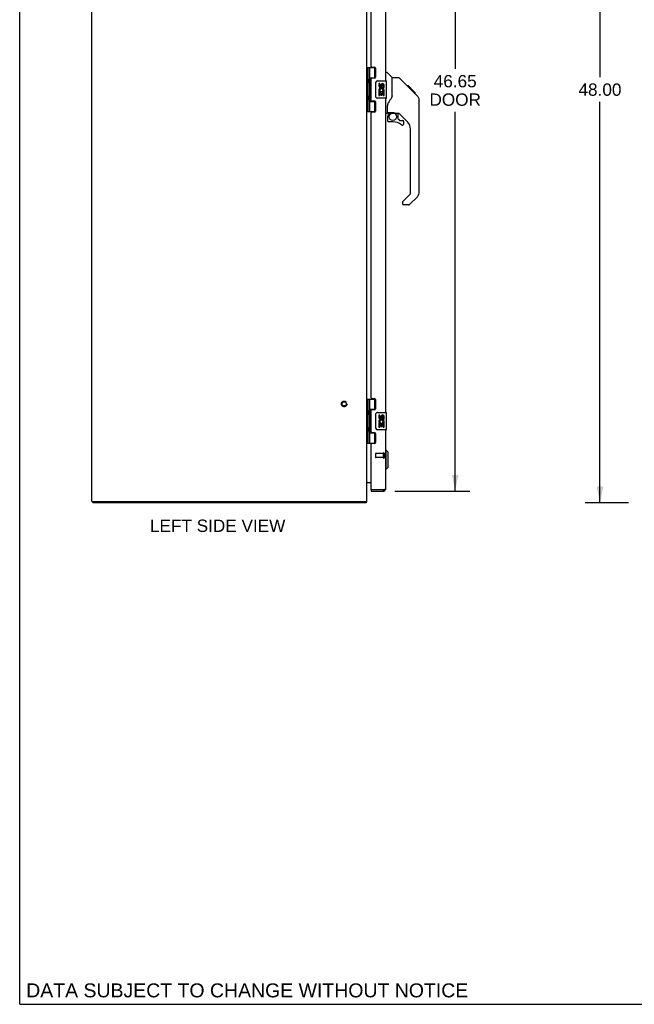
# Model space of a CAD drawing. Header units: inches. Extents: x 0 to 162, y 0 to 105.
# Tile 1 of 10: x 0 to 36, y 0 to 57. Entities that reach past the tile are written whole.
import ezdxf

# ---------------------------------------------------------------- set-up
doc = ezdxf.new("R2010")
doc.units = ezdxf.units.IN
doc.header["$LTSCALE"] = 8.904762
doc.header["$MEASUREMENT"] = 0
doc.linetypes.add('HIDDEN', pattern=[0.2, 0.1, -0.1])
doc.layers.get('0').update_dxf_attribs({"linetype": 'CONTINUOUS'})
for name, color, linetype in [('02___PRT_ALL_AXES', 7, 'CONTINUOUS'), ('DEFAULT_2', 8, 'HIDDEN'), ('DIMENSIONS', 7, 'CONTINUOUS')]:
    doc.layers.add(name, color=color, linetype=linetype)
doc.styles.get("Standard").update_dxf_attribs({"font": 'arial.ttf'})
doc.dimstyles.new('DIMSTYLE_1', dxfattribs={"dimtxt": 0.714286, "dimasz": 0.952381, "dimexe": 0.09, "dimexo": 0.07, "dimgap": 0.0375, "dimtad": 0, "dimtih": 1, "dimtoh": 1, "dimzin": 4, "dimdsep": 46, "dimtxsty": 'Standard', "dimblk": '_FILLED', "dimblk1": '_FILLED', "dimblk2": '_FILLED', "dimcen": 0.09, "dimazin": 1, "dimtfac": 1, "dimtofl": 0, "dimtmove": 0, "dimatfit": 3, "dimldrblk": '_FILLED', "dimfxl": 0, "dimtolj": 1, "dimtzin": 4, "dimarcsym": 0})

# ---------------------------------------------------------------- blocks, each defined once
blk = doc.blocks.new('_FILLED')
at = {"color": 0, "linetype": 'ByBlock'}
blk.add_solid([(0, 0), (-1, 0.2), (-1, -0.2)], dxfattribs=at)
blk = doc.blocks.new('*D4')
at = {"layer": 'DIMENSIONS', "color": 2, "linetype": 'Continuous'}
for p, q in [((21.808, 76.446), (26.169, 76.446)), ((25.312, 76.446), (25.312, 54.325)), ((25.312, 29.796), (25.312, 51.825)), ((21.808, 29.796), (26.169, 29.796))]:
    blk.add_line(p, q, dxfattribs=at)
at = {"layer": 'DIMENSIONS', "color": 2, "linetype": 'Continuous', "xscale": 0.9523809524, "yscale": 0.9523809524, "zscale": 0.9523809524}
for p, rotation in [((25.312, 76.446), 90), ((25.312, 29.796), 270)]:
    blk.add_blockref('_FILLED', p, dxfattribs=dict(at, rotation=rotation))
at = {"layer": 'DIMENSIONS', "color": 2, "linetype": 'Continuous', "insert": (25.312, 53.968), "char_height": 0.7143, "width": 2.98991, "attachment_point": 2, "line_spacing_factor": 0.9}
blk.add_mtext('46.65\\PDOOR', dxfattribs=at)
blk = doc.blocks.new('*D13')
at = {"layer": 'DIMENSIONS', "color": 2, "linetype": 'Continuous'}
for p, q in [((35.386, 77.121), (32.869, 77.121)), ((33.726, 77.121), (33.726, 53.835)), ((33.726, 29.121), (33.726, 52.407)), ((35.386, 29.121), (32.869, 29.121))]:
    blk.add_line(p, q, dxfattribs=at)
at = {"layer": 'DIMENSIONS', "color": 2, "linetype": 'Continuous', "xscale": 0.9523809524, "yscale": 0.9523809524, "zscale": 0.9523809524}
for p, rotation in [((33.726, 77.121), 90), ((33.726, 29.121), 270)]:
    blk.add_blockref('_FILLED', p, dxfattribs=dict(at, rotation=rotation))
at = {"layer": 'DIMENSIONS', "color": 2, "linetype": 'Continuous', "insert": (33.726, 53.478), "char_height": 0.7143, "width": 2.49602, "attachment_point": 2, "line_spacing_factor": 0.9}
blk.add_mtext('48.00', dxfattribs=at)

msp = doc.modelspace()

# ---------------------------------------------------------------- linework, layer by layer
at = {"color": 7, "linetype": 'Continuous'}
for p, q in [((0, 0), (0, 104.762)), ((20.19, 54.401), (20.675, 54.401)), ((20.19, 54.401), (20.19, 51.842)), ((20.229, 54.401), (20.229, 51.842)), ((20.328, 54.401), (20.328, 53.713)), ((20.648, 53.81), (20.648, 54.401)), ((20.328, 53.81), (20.675, 53.81)), ((20.617, 53.801), (20.669, 53.801)), ((21.258, 54.125), (21.321, 54.125)), ((21.646, 53.816), (21.349, 54.114)), ((22.013, 53.81), (21.652, 53.81)), ((21.652, 52.706), (21.652, 53.81)), ((22.834, 53.022), (22.069, 53.787)), ((20.185, 53.742), (20.19, 53.743)), ((20.186, 53.484), (20.19, 53.483)), ((20.328, 53.513), (20.328, 52.729)), ((20.344, 53.684), (20.344, 53.684)), ((20.344, 53.684), (20.344, 53.543)), ((20.344, 53.543), (20.344, 53.543)), ((20.344, 53.543), (20.344, 53.542)), ((20.693, 52.721), (20.693, 53.521)), ((20.793, 53.621), (21.303, 53.621)), ((21.318, 52.636), (21.318, 53.606)), ((22.59, 53.333), (22.523, 53.333)), ((22.597, 53.325), (22.531, 53.325)), ((22.607, 53.316), (22.54, 53.316)), ((22.614, 53.309), (22.547, 53.309)), ((22.622, 53.301), (22.555, 53.301)), ((22.641, 53.281), (22.574, 53.281)), ((22.59, 53.333), (22.917, 53.006)), ((22.664, 53.259), (22.597, 53.259)), ((22.687, 53.235), (22.62, 53.235)), ((22.711, 53.212), (22.644, 53.212)), ((22.735, 53.188), (22.668, 53.188)), ((20.186, 52.758), (20.19, 52.759)), ((20.344, 52.7), (20.344, 52.7)), ((20.344, 52.7), (20.344, 52.559)), ((21.303, 52.621), (20.793, 52.621)), ((22.758, 53.164), (22.691, 53.164)), ((22.781, 53.142), (22.714, 53.142)), ((22.801, 53.122), (22.734, 53.122)), ((22.818, 53.105), (22.751, 53.105)), ((22.831, 53.092), (22.764, 53.092)), ((22.835, 53.087), (22.769, 53.087)), ((22.838, 53.085), (22.771, 53.085)), ((22.837, 53.085), (22.771, 53.085)), ((22.839, 53.084), (22.772, 53.084)), ((22.821, 53.035), (22.773, 53.083)), ((22.841, 53.082), (22.774, 53.082)), ((22.846, 53.077), (22.779, 53.077)), ((22.851, 53.071), (22.785, 53.071)), ((22.865, 53.058), (22.798, 53.058)), ((22.88, 53.043), (22.813, 53.043)), ((22.888, 53.035), (22.821, 53.035)), ((22.833, 53.022), (22.821, 53.035)), ((22.895, 53.028), (22.828, 53.028)), ((22.833, 53.022), (23.112, 52.743)), ((22.907, 53.016), (22.84, 53.016)), ((22.912, 53.011), (22.845, 53.011)), ((22.915, 53.007), (22.849, 53.007)), ((22.917, 53.006), (22.851, 53.006)), ((22.917, 53.006), (22.851, 53.006)), ((22.917, 53.005), (22.851, 53.005)), ((23.006, 52.917), (22.917, 53.005)), ((22.935, 52.921), (23.002, 52.921)), ((23.003, 52.919), (22.936, 52.919)), ((23.006, 52.917), (22.939, 52.917)), ((20.185, 52.5), (20.19, 52.499)), ((20.328, 52.529), (20.328, 51.842)), ((20.328, 52.432), (20.675, 52.432)), ((20.344, 52.559), (20.344, 52.559)), ((20.344, 52.559), (20.344, 52.558)), ((20.669, 52.441), (20.617, 52.441)), ((20.648, 51.842), (20.648, 52.432)), ((21.376, 51.783), (21.376, 52.189)), ((23.227, 52.466), (23.226, 52.495)), ((23.227, 47.182), (23.227, 52.466)), ((20.19, 51.842), (20.675, 51.842)), ((21.337, 51.743), (21.258, 51.743)), ((21.376, 51.566), (21.376, 51.328)), ((21.396, 51.785), (21.691, 51.785)), ((21.434, 51.705), (21.514, 51.785)), ((21.44, 51.699), (21.437, 51.702)), ((21.444, 51.695), (21.44, 51.699)), ((21.448, 51.691), (21.444, 51.695)), ((21.691, 51.785), (21.698, 51.785)), ((21.964, 51.743), (21.876, 51.743)), ((22.006, 51.412), (22.006, 51.738)), ((22.542, 51.247), (22.041, 51.748)), ((21.691, 51.249), (21.455, 51.249)), ((22.01, 51.403), (22.082, 51.331)), ((22.09, 51.328), (22.243, 51.328)), ((22.321, 51.13), (22.321, 51.249)), ((22.715, 47.096), (22.715, 50.829)), ((22.256, 46.605), (22.692, 47.041)), ((23.112, 46.903), (22.659, 46.451)), ((22.243, 46.572), (22.243, 46.507)), ((22.604, 46.428), (22.321, 46.428)), ((20.19, 35.151), (20.675, 35.151)), ((20.19, 35.151), (20.19, 32.592)), ((20.229, 35.151), (20.229, 32.592)), ((20.328, 35.151), (20.328, 34.463)), ((20.648, 34.56), (20.648, 35.151)), ((20.185, 34.492), (20.19, 34.493)), ((20.328, 34.56), (20.675, 34.56)), ((20.344, 34.434), (20.344, 34.434)), ((20.344, 34.434), (20.344, 34.293)), ((20.617, 34.551), (20.669, 34.551)), ((20.793, 34.371), (21.303, 34.371)), ((21.318, 33.386), (21.318, 34.356)), ((20.186, 34.234), (20.19, 34.233)), ((20.328, 34.263), (20.328, 33.479)), ((20.344, 34.293), (20.344, 34.293)), ((20.344, 34.292), (20.344, 34.293)), ((20.693, 33.471), (20.693, 34.271)), ((20.185, 33.25), (20.19, 33.249)), ((20.186, 33.508), (20.19, 33.509)), ((20.328, 33.279), (20.328, 32.592)), ((20.328, 33.182), (20.675, 33.182)), ((20.344, 33.45), (20.344, 33.45)), ((20.344, 33.45), (20.344, 33.309)), ((20.344, 33.309), (20.344, 33.309)), ((20.344, 33.308), (20.344, 33.309)), ((20.669, 33.191), (20.617, 33.191)), ((20.648, 32.592), (20.648, 33.182)), ((21.303, 33.371), (20.793, 33.371)), ((20.19, 32.592), (20.675, 32.592)), ((21.298, 32.176), (21.258, 32.176)), ((21.416, 32.058), (21.298, 32.176)), ((21.298, 31.074), (21.298, 32.176)), ((21.416, 31.192), (21.416, 32.058)), ((21.298, 31.074), (21.258, 31.074)), ((21.416, 31.192), (21.298, 31.074)), ((20.433, 29.871), (20.448, 29.871)), ((20.433, 29.871), (20.433, 29.796)), ((21.141, 29.796), (21.141, 29.871)), ((4.248, 29.196), (4.248, 29.121)), ((20.122, 29.196), (20.122, 29.121)), ((20.147, 29.152), (20.122, 29.179)), ((0, 0), (161.905, 0))]:
    msp.add_line(p, q, dxfattribs=at)
at = {"color": 3, "linetype": 'Continuous'}
for p, q in [((4.185, 29.196), (4.185, 77.046)), ((20.185, 29.196), (20.185, 77.046)), ((21.258, 71.871), (21.258, 53.621)), ((21.258, 52.621), (21.258, 34.371)), ((21.258, 33.371), (21.258, 29.913)), ((20.433, 29.886), (20.433, 32.53)), ((20.192, 30.296), (20.433, 30.296)), ((20.433, 29.796), (21.141, 29.796)), ((21.141, 29.871), (20.448, 29.871)), ((21.151, 29.873), (21.141, 29.871)), ((21.164, 29.876), (21.151, 29.873)), ((21.174, 29.879), (21.164, 29.876)), ((21.18, 29.88), (21.174, 29.879)), ((21.186, 29.882), (21.18, 29.88)), ((21.192, 29.883), (21.186, 29.882)), ((21.198, 29.885), (21.192, 29.883)), ((21.204, 29.886), (21.198, 29.885)), ((4.185, 29.196), (20.185, 29.196)), ((20.122, 29.121), (4.248, 29.121))]:
    msp.add_line(p, q, dxfattribs=at)
at = {"color": 7, "linetype": 'Continuous'}
for points in [[(20.328, 53.757), (20.329, 53.749), (20.331, 53.739), (20.334, 53.729), (20.338, 53.718), (20.343, 53.706), (20.348, 53.694), (20.352, 53.682), (20.357, 53.671), (20.361, 53.659), (20.365, 53.648), (20.368, 53.636), (20.37, 53.625), (20.371, 53.613), (20.37, 53.602), (20.368, 53.59), (20.365, 53.579), (20.361, 53.567), (20.357, 53.556), (20.352, 53.544), (20.348, 53.532), (20.343, 53.52), (20.338, 53.509), (20.334, 53.498), (20.331, 53.487), (20.329, 53.478), (20.328, 53.469)], [(22.069, 53.787), (22.061, 53.794), (22.053, 53.8), (22.043, 53.804), (22.034, 53.807), (22.023, 53.809), (22.013, 53.81)], [(20.693, 53.521), (20.694, 53.527), (20.694, 53.534), (20.695, 53.54), (20.696, 53.546), (20.698, 53.552), (20.7, 53.557)], [(20.328, 52.773), (20.329, 52.765), (20.331, 52.755), (20.334, 52.745), (20.338, 52.734), (20.343, 52.722), (20.348, 52.71), (20.352, 52.698), (20.357, 52.687), (20.361, 52.675), (20.365, 52.664), (20.368, 52.652), (20.37, 52.641), (20.371, 52.629), (20.37, 52.618), (20.368, 52.606), (20.365, 52.595), (20.361, 52.583), (20.357, 52.572), (20.352, 52.56), (20.348, 52.548), (20.343, 52.536), (20.338, 52.525), (20.334, 52.514), (20.331, 52.503), (20.329, 52.494), (20.328, 52.485)], [(20.7, 52.685), (20.698, 52.691), (20.696, 52.697), (20.695, 52.703), (20.694, 52.709), (20.694, 52.715), (20.693, 52.721)], [(21.652, 52.768), (21.631, 52.711), (21.601, 52.642), (21.564, 52.571), (21.522, 52.499), (21.474, 52.425), (21.43, 52.36)], [(22.773, 53.083), (22.751, 53.105), (22.729, 53.127), (22.707, 53.149)], [(23.227, 52.466), (23.226, 52.494), (23.221, 52.536), (23.211, 52.577), (23.197, 52.616), (23.179, 52.654), (23.157, 52.689), (23.132, 52.722), (23.112, 52.743)], [(21.43, 52.36), (21.419, 52.344), (21.404, 52.315), (21.391, 52.283), (21.382, 52.249), (21.377, 52.214), (21.376, 52.189)], [(21.448, 51.691), (21.439, 51.681), (21.43, 51.67), (21.423, 51.658), (21.416, 51.646), (21.41, 51.633), (21.405, 51.62), (21.401, 51.607), (21.399, 51.593), (21.397, 51.58), (21.396, 51.566)], [(21.437, 51.702), (21.436, 51.703), (21.435, 51.704), (21.434, 51.705), (21.434, 51.705)], [(21.698, 51.785), (21.718, 51.783), (21.739, 51.781), (21.76, 51.777), (21.78, 51.772), (21.798, 51.767), (21.814, 51.762), (21.828, 51.757), (21.84, 51.752), (21.85, 51.749), (21.859, 51.746), (21.867, 51.744), (21.875, 51.743), (21.876, 51.743)], [(20.328, 34.507), (20.329, 34.499), (20.331, 34.489), (20.334, 34.479), (20.338, 34.468), (20.343, 34.456), (20.348, 34.444), (20.352, 34.432), (20.357, 34.421), (20.361, 34.409), (20.365, 34.398), (20.368, 34.386), (20.37, 34.375), (20.371, 34.363), (20.37, 34.352), (20.368, 34.34), (20.365, 34.329), (20.361, 34.317), (20.357, 34.306), (20.352, 34.294), (20.348, 34.282), (20.343, 34.27), (20.338, 34.259), (20.334, 34.248), (20.331, 34.237), (20.329, 34.228), (20.328, 34.219)], [(20.693, 34.271), (20.694, 34.277), (20.694, 34.284), (20.695, 34.29), (20.696, 34.296), (20.698, 34.302), (20.7, 34.307)], [(20.328, 33.523), (20.329, 33.515), (20.331, 33.505), (20.334, 33.495), (20.338, 33.484), (20.343, 33.472), (20.348, 33.46), (20.352, 33.448), (20.357, 33.437), (20.361, 33.425), (20.365, 33.414), (20.368, 33.402), (20.37, 33.391), (20.371, 33.379), (20.37, 33.368), (20.368, 33.356), (20.365, 33.345), (20.361, 33.333), (20.357, 33.322), (20.352, 33.31), (20.348, 33.298), (20.343, 33.286), (20.338, 33.275), (20.334, 33.264), (20.331, 33.253), (20.329, 33.244), (20.328, 33.235)], [(20.7, 33.435), (20.698, 33.441), (20.696, 33.447), (20.695, 33.453), (20.694, 33.459), (20.694, 33.465), (20.693, 33.471)]]:
    msp.add_lwpolyline(points, dxfattribs=at)
at = {"color": 3, "linetype": 'Continuous'}
for points in [[(20.19, 30.285), (20.189, 30.284), (20.188, 30.282), (20.188, 30.281), (20.187, 30.279), (20.186, 30.278), (20.186, 30.276)], [(20.192, 30.296), (20.192, 30.295), (20.193, 30.294), (20.193, 30.292), (20.192, 30.291), (20.192, 30.289), (20.192, 30.288), (20.191, 30.286), (20.19, 30.285)], [(20.192, 30.277), (20.192, 30.278), (20.193, 30.278), (20.193, 30.279), (20.193, 30.28), (20.192, 30.28), (20.192, 30.281), (20.191, 30.283), (20.191, 30.284), (20.19, 30.285)], [(21.258, 29.913), (21.258, 29.912), (21.258, 29.912), (21.258, 29.911), (21.258, 29.91), (21.257, 29.909), (21.257, 29.909), (21.256, 29.908), (21.255, 29.907), (21.255, 29.906), (21.254, 29.906), (21.253, 29.905), (21.252, 29.904), (21.251, 29.903), (21.249, 29.903), (21.248, 29.902), (21.247, 29.901), (21.245, 29.9), (21.244, 29.9), (21.242, 29.899), (21.24, 29.898), (21.239, 29.897), (21.237, 29.897), (21.235, 29.896), (21.233, 29.895), (21.231, 29.894), (21.229, 29.894), (21.226, 29.893), (21.224, 29.892), (21.222, 29.891), (21.219, 29.891), (21.217, 29.89), (21.214, 29.889), (21.212, 29.888), (21.209, 29.888), (21.206, 29.887), (21.204, 29.886)], [(20.137, 29.135), (20.135, 29.133), (20.134, 29.131), (20.133, 29.129), (20.132, 29.128), (20.131, 29.126), (20.129, 29.124), (20.128, 29.123), (20.127, 29.122), (20.125, 29.122), (20.124, 29.121), (20.123, 29.121), (20.122, 29.121)], [(20.147, 29.152), (20.146, 29.15), (20.144, 29.149), (20.143, 29.147), (20.142, 29.145), (20.14, 29.142), (20.139, 29.14), (20.137, 29.135)]]:
    msp.add_lwpolyline(points, dxfattribs=at)
at = {"color": 7, "linetype": 'Continuous'}
msp.add_circle((21.691, 51.545), 0.217, dxfattribs=at)
for centre, radius, start, end in [((21.321, 54.086), 0.0394, 45, 90), ((21.632, 53.802), 0.0197, 7.5, 45), ((20.254, 53.683), 0.09, 0.672, 34.6434), ((20.254, 53.543), 0.09, 325.3566, 359.328), ((20.793, 53.521), 0.1, 90, 158.8004), ((21.303, 53.606), 0.015, 0, 90), ((20.254, 52.699), 0.09, 0.672, 34.6434), ((20.793, 52.721), 0.1, 201.205, 270), ((21.303, 52.636), 0.015, 270, 360), ((20.254, 52.559), 0.09, 325.3566, 359.328), ((21.337, 51.783), 0.0394, 270, 360), ((21.396, 51.804), 0.0197, 180, 270), ((21.573, 51.566), 0.197, 135, 180), ((21.964, 51.546), 0.197, 45, 90), ((21.455, 51.328), 0.0787, 180, 270), ((21.691, 50.462), 0.787, 50.4788, 90), ((22.018, 51.412), 0.0118, 180, 225), ((22.09, 51.34), 0.0118, 225, 270), ((22.243, 51.13), 0.0787, 230.4788, 360), ((22.243, 51.249), 0.0787, 0, 90), ((22.124, 50.829), 0.591, 0, 45), ((22.636, 47.096), 0.0787, 315, 360), ((22.833, 47.182), 0.394, 315, 360), ((22.29, 46.572), 0.0472, 135, 180), ((22.321, 46.507), 0.0787, 180, 270), ((22.604, 46.507), 0.0787, 270, 315), ((20.254, 34.433), 0.09, 0.672, 34.6434), ((20.793, 34.271), 0.1, 90, 158.8004), ((21.303, 34.356), 0.015, 0, 90), ((20.254, 34.293), 0.09, 325.3566, 359.328), ((20.254, 33.449), 0.09, 0.672, 34.6434), ((20.254, 33.309), 0.09, 325.3566, 359.328), ((20.793, 33.471), 0.1, 201.205, 270), ((21.303, 33.386), 0.015, 270, 360), ((21.141, 29.913), 0.042, 270, 295.8435)]:
    msp.add_arc(centre, radius, start, end, dxfattribs=at)
at = {"color": 3, "linetype": 'Continuous'}
for centre, radius, start, end in [((20.227, 30.254), 0.042, 90, 160.1381), ((20.448, 29.886), 0.015, 180, 270), ((21.141, 29.913), 0.117, 270, 360), ((20.068, 29.238), 0.117, 312.5569, 338.9573)]:
    msp.add_arc(centre, radius, start, end, dxfattribs=at)
at = {"color": 7, "linetype": 'Continuous'}
for centre in [(20.417, 53.613), (20.417, 52.629), (20.417, 34.363), (20.417, 33.379)]:
    msp.add_ellipse(centre, major_axis=(0, 0.188), ratio=0.5625, start_param=1.007189, end_param=2.134404, dxfattribs=at)
at = {"layer": '02___PRT_ALL_AXES', "color": 3, "linetype": 'Continuous'}
for p, q in [((20.433, 54.463), (20.433, 71.03)), ((20.464, 54.432), (20.621, 54.432)), ((20.683, 54.37), (20.683, 53.841)), ((20.621, 53.779), (20.464, 53.779)), ((20.433, 52.495), (20.433, 53.748)), ((20.464, 52.464), (20.621, 52.464)), ((20.683, 52.402), (20.683, 51.873)), ((20.433, 35.213), (20.433, 51.78)), ((20.621, 51.811), (20.464, 51.811)), ((20.464, 35.182), (20.621, 35.182)), ((20.683, 35.12), (20.683, 34.591)), ((20.433, 33.245), (20.433, 34.498)), ((20.621, 34.529), (20.464, 34.529)), ((20.464, 33.214), (20.621, 33.214)), ((20.683, 33.152), (20.683, 32.623)), ((20.621, 32.561), (20.464, 32.561))]:
    msp.add_line(p, q, dxfattribs=at)
at = {"layer": '02___PRT_ALL_AXES', "color": 7, "linetype": 'Continuous'}
for p, q in [((20.617, 53.801), (20.617, 53.779)), ((20.932, 53.467), (20.869, 53.467)), ((20.869, 53.467), (20.869, 53.331)), ((20.932, 53.331), (20.932, 53.467)), ((20.997, 53.393), (20.997, 53.324)), ((21.057, 53.331), (21.057, 53.373)), ((21.12, 53.236), (21.12, 53.373)), ((21.12, 53.236), (21.181, 53.236)), ((21.181, 53.236), (21.181, 53.393)), ((20.887, 53.006), (20.869, 53.006)), ((20.869, 53.006), (20.869, 52.775)), ((20.869, 52.775), (20.932, 52.775)), ((20.921, 53.006), (20.949, 53.025)), ((20.921, 53.006), (21.181, 53.006)), ((20.932, 52.943), (20.997, 52.943)), ((20.932, 52.775), (20.932, 52.943)), ((20.997, 52.943), (20.997, 52.807)), ((20.997, 52.807), (21.057, 52.807)), ((21.057, 52.943), (21.12, 52.943)), ((21.057, 52.807), (21.057, 52.943)), ((21.112, 53.042), (21.17, 53.017)), ((21.12, 52.775), (21.12, 52.943)), ((21.12, 52.775), (21.181, 52.775)), ((21.181, 53.053), (21.181, 53.106)), ((21.181, 52.775), (21.181, 53.006)), ((20.617, 52.464), (20.617, 52.441)), ((20.617, 34.551), (20.617, 34.529)), ((20.932, 34.217), (20.869, 34.217)), ((20.869, 34.217), (20.869, 34.081)), ((20.887, 33.756), (20.869, 33.756)), ((20.869, 33.756), (20.869, 33.525)), ((20.921, 33.756), (20.949, 33.775)), ((20.921, 33.756), (21.181, 33.756)), ((20.932, 34.081), (20.932, 34.217)), ((20.997, 34.143), (20.997, 34.074)), ((21.057, 34.081), (21.057, 34.123)), ((21.112, 33.792), (21.17, 33.767)), ((21.12, 33.986), (21.12, 34.123)), ((21.12, 33.986), (21.181, 33.986)), ((21.181, 33.986), (21.181, 34.143)), ((21.181, 33.803), (21.181, 33.856)), ((21.181, 33.525), (21.181, 33.756)), ((20.617, 33.214), (20.617, 33.191)), ((20.869, 33.525), (20.932, 33.525)), ((20.932, 33.693), (20.997, 33.693)), ((20.932, 33.525), (20.932, 33.693)), ((20.997, 33.693), (20.997, 33.557)), ((20.997, 33.557), (21.057, 33.557)), ((21.057, 33.693), (21.12, 33.693)), ((21.057, 33.557), (21.057, 33.693)), ((21.12, 33.525), (21.12, 33.693)), ((21.12, 33.525), (21.181, 33.525))]:
    msp.add_line(p, q, dxfattribs=at)
at = {"layer": '02___PRT_ALL_AXES', "color": 8, "linetype": 'HIDDEN'}
for p, q in [((21.14, 31.995), (20.693, 31.995)), ((21.14, 31.747), (20.693, 31.747)), ((21.14, 31.747), (21.14, 31.995))]:
    msp.add_line(p, q, dxfattribs=at)
msp.add_circle((18.86, 34.871), 0.124, dxfattribs=at)
at = {"layer": '02___PRT_ALL_AXES', "color": 3, "linetype": 'Continuous'}
for centre, radius, start, end in [((20.464, 54.463), 0.031, 180, 270), ((20.621, 54.37), 0.062, 0, 90), ((20.464, 53.748), 0.031, 90, 180), ((20.621, 53.841), 0.062, 270, 360), ((20.464, 52.495), 0.031, 180, 270), ((20.621, 52.402), 0.062, 0, 90), ((20.464, 51.78), 0.031, 90, 180), ((20.621, 51.873), 0.062, 270, 360), ((20.464, 35.213), 0.031, 180, 270), ((20.621, 35.12), 0.062, 0, 90), ((20.464, 34.498), 0.031, 90, 180), ((20.621, 34.591), 0.062, 270, 360), ((20.464, 33.245), 0.031, 180, 270), ((20.621, 33.152), 0.062, 0, 90), ((20.621, 32.623), 0.062, 270, 360), ((20.464, 32.53), 0.031, 90, 180)]:
    msp.add_arc(centre, radius, start, end, dxfattribs=at)
at = {"layer": '02___PRT_ALL_AXES', "color": 7, "linetype": 'Continuous'}
for centre, radius, start, end in [((20.963, 53.331), 0.0943, 180, 360), ((21.026, 53.079), 0.157, 9.7031, 161.8791), ((20.963, 53.331), 0.0314, 180, 261.2295), ((20.962, 53.336), 0.0362, 263.4285, 341.7628), ((21.089, 53.373), 0.0943, 71.7267, 167.4338), ((21.089, 53.373), 0.0314, 0, 180.0485), ((21.089, 53.373), 0.0943, 12.5402, 71.701), ((21.023, 53.079), 0.154, 161.4199, 206.1963), ((21.026, 53.079), 0.157, 205.737, 207.8532), ((21.026, 53.079), 0.0943, 336.5966, 215.1122), ((21.026, 53.079), 0.157, 336.5966, 350.2969), ((21.023, 33.829), 0.154, 161.4199, 206.1963), ((20.963, 34.081), 0.0943, 180, 360), ((21.026, 33.829), 0.157, 9.7031, 161.8791), ((21.026, 33.829), 0.157, 205.737, 207.8532), ((20.963, 34.081), 0.0314, 180, 261.2295), ((21.026, 33.829), 0.0943, 336.5966, 215.1122), ((20.962, 34.086), 0.0362, 263.4285, 341.7628), ((21.089, 34.123), 0.0943, 71.7267, 167.4338), ((21.089, 34.123), 0.0314, 0, 180.0485), ((21.089, 34.123), 0.0943, 12.5402, 71.701), ((21.026, 33.829), 0.157, 336.5966, 350.2969)]:
    msp.add_arc(centre, radius, start, end, dxfattribs=at)
at = {"layer": 'DEFAULT_2', "color": 8, "linetype": 'HIDDEN'}
for p, q in [((20.683, 31.985), (20.683, 31.757)), ((21.14, 32.013), (21.14, 31.729)), ((21.183, 32.013), (21.183, 31.729))]:
    msp.add_line(p, q, dxfattribs=at)
for radius in [0.164, 0.124]:
    msp.add_circle((18.86, 34.871), radius, dxfattribs=at)
for centre, radius, start, end in [((21.162, 32.013), 0.0215, 0, 180), ((20.693, 31.985), 0.01, 90, 180), ((20.693, 31.757), 0.01, 180, 270), ((21.162, 31.729), 0.0215, 180, 360)]:
    msp.add_arc(centre, radius, start, end, dxfattribs=at)

# ---------------------------------------------------------------- texts
at = {"layer": 'DIMENSIONS', "color": 2, "linetype": 'Continuous', "attachment_point": 2, "line_spacing_factor": 0.9}
for s, insert, char_height, width in [('LEFT SIDE VIEW', (11.506, 28.149), 0.71429, 7.85449), ('DATA SUBJECT TO CHANGE WITHOUT NOTICE', (13.226, 1.214), 0.80952, 25.64596)]:
    msp.add_mtext(s, dxfattribs=dict(at, insert=insert, char_height=char_height, width=width))

# ---------------------------------------------------------------- dimensions: what is measured, and where the dimension line sits
at = {"layer": 'DIMENSIONS', "color": 2, "linetype": 'Continuous'}
dim = msp.add_linear_dim(base=(33.726, 29.121), p1=(35.456, 77.121), p2=(35.456, 29.121), angle=270, dimstyle='DIMSTYLE_1', dxfattribs=at)
dim.commit()
dim.dimension.update_dxf_attribs({"geometry": '*D13', "text_midpoint": (33.707, 53.117), "dimtype": 160})
dim = msp.add_linear_dim(base=(25.312, 29.796), p1=(21.738, 76.446), p2=(21.738, 29.796), angle=270, text='<>\\PDOOR', dimstyle='DIMSTYLE_1', dxfattribs=at)
dim.commit()
dim.dimension.update_dxf_attribs({"geometry": '*D4', "text_midpoint": (25.312, 53.075), "dimtype": 160})

doc.saveas('drawing.dxf')
